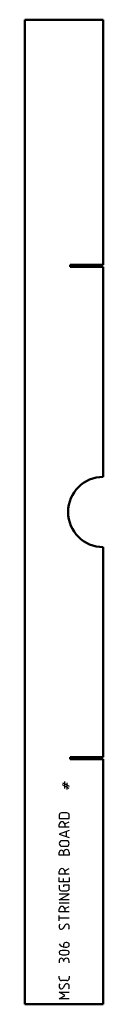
# Model space of a CAD drawing. Header units: millimetres. Extents: x 0 to 78, y 0 to 980.
import ezdxf

# ---------------------------------------------------------------- set-up
doc = ezdxf.new("R2010")
doc.units = ezdxf.units.MM
doc.layers.add('IV_MARK_SURFACE', color=2, linetype='Continuous', lineweight=25)
doc.layers.add('IV_OUTER_PROFILE', color=7, linetype='Continuous', lineweight=50)

msp = doc.modelspace()

# ---------------------------------------------------------------- linework, layer by layer
at = {"layer": 'IV_MARK_SURFACE'}
for p, q in [((37.64, 220.51), (39.85, 219.4)), ((39.85, 217.18), (37.64, 218.29)), ((39.85, 219.4), (39.85, 221.62)), ((39.85, 219.4), (42.07, 218.29)), ((39.85, 217.18), (39.85, 219.4)), ((42.07, 216.07), (39.85, 217.18)), ((39.85, 214.96), (39.85, 217.18)), ((42.07, 220.51), (42.07, 218.29)), ((42.07, 218.29), (42.07, 216.07)), ((42.07, 218.29), (44.29, 217.18)), ((44.29, 214.96), (42.07, 216.07)), ((42.07, 216.07), (42.07, 213.86)), ((34.31, 188.35), (34.31, 185.02)), ((42.07, 190.57), (36.53, 190.57)), ((44.29, 185.02), (44.29, 188.35)), ((34.31, 185.02), (44.29, 185.02)), ((34.31, 176.15), (34.31, 178.93)), ((39.85, 179.48), (44.29, 181.7)), ((39.85, 178.93), (39.85, 176.15)), ((39.85, 176.15), (34.31, 176.15)), ((44.29, 172.83), (34.31, 169.5)), ((34.31, 169.5), (44.29, 166.17)), ((44.29, 176.15), (39.85, 176.15)), ((41.52, 167.28), (41.52, 171.72)), ((41.52, 162.85), (37.08, 162.85)), ((37.08, 157.3), (41.52, 157.3)), ((34.31, 148.43), (34.31, 151.2)), ((38.74, 148.43), (34.31, 148.43)), ((38.74, 151.2), (38.74, 148.43)), ((44.29, 148.43), (38.74, 148.43)), ((44.29, 151.2), (44.29, 148.43)), ((34.31, 129.58), (34.31, 132.35)), ((39.85, 129.58), (34.31, 129.58)), ((39.85, 132.91), (44.29, 135.12)), ((39.85, 132.35), (39.85, 129.58)), ((44.29, 129.58), (39.85, 129.58)), ((34.31, 121.82), (34.31, 126.25)), ((38.74, 121.82), (34.31, 121.82)), ((34.31, 118.49), (34.31, 115.16)), ((38.74, 121.82), (38.74, 125.14)), ((44.29, 121.82), (38.74, 121.82)), ((44.29, 118.49), (38.74, 118.49)), ((38.74, 118.49), (38.74, 116.83)), ((44.29, 126.25), (44.29, 121.82)), ((44.29, 115.16), (44.29, 118.49)), ((34.31, 104.08), (44.29, 109.62)), ((44.29, 109.62), (34.31, 109.62)), ((36.53, 112.95), (42.07, 112.95)), ((44.29, 104.08), (34.31, 104.08)), ((44.29, 100.75), (34.31, 100.75)), ((34.31, 91.88), (34.31, 94.65)), ((39.85, 91.88), (34.31, 91.88)), ((34.31, 85.78), (34.31, 88.55)), ((39.85, 95.2), (44.29, 97.42)), ((39.85, 94.65), (39.85, 91.88)), ((44.29, 91.88), (39.85, 91.88)), ((44.29, 85.78), (34.31, 85.78)), ((34.31, 83.01), (34.31, 85.78)), ((39.85, 78.57), (38.19, 75.8)), ((38.74, 59.17), (38.74, 57.5)), ((42.07, 61.38), (40.96, 61.38)), ((39.85, 56.95), (42.07, 56.95)), ((34.31, 43.64), (34.31, 41.42)), ((38.74, 43.09), (38.74, 42.53)), ((44.29, 41.42), (44.29, 43.09)), ((34.31, 25.9), (34.31, 28.12)), ((42.07, 23.68), (36.53, 23.68)), ((44.29, 28.12), (44.29, 25.9)), ((39.85, 8.71), (34.31, 12.04)), ((34.31, 12.04), (44.29, 12.04)), ((39.85, 19.25), (38.19, 16.47)), ((34.31, 5.38), (39.85, 8.71)), ((44.29, 5.38), (34.31, 5.38))]:
    msp.add_line(p, q, dxfattribs=at)
for centre, radius, start, end in [((36.53, 188.35), 2.22, 90, 180), ((42.07, 188.35), 2.22, 0, 90), ((37.08, 178.93), 2.77, 0, 180), ((37.08, 160.07), 2.77, 90, 270), ((41.52, 160.07), 2.77, 270, 90), ((36.53, 151.2), 2.22, 0, 180), ((41.52, 151.2), 2.77, 0, 180), ((37.08, 132.35), 2.77, 0, 180), ((36.53, 115.16), 2.22, 180, 270), ((42.07, 115.16), 2.22, 270, 0), ((37.08, 94.65), 2.77, 0, 180), ((38.98, 77.46), 4.68, 151.71531, 208.28469), ((41.91, 77.36), 2.38, 2.36847, 149.55905), ((36.29, 76.92), 2.21, 229.62628, 329.29837), ((40.63, 76.75), 3.73, 326.41745, 10.96269), ((39.53, 62.7), 5.76, 204.8942, 273.17829), ((40.96, 59.17), 2.22, 90, 180), ((42.07, 59.17), 2.22, 270, 90), ((36.1, 51.4), 1.8, 112.4119, 247.5881), ((39.3, 39.65), 13.97, 73.86614, 106.13386), ((39.3, 63.16), 13.97, 253.86614, 286.13386), ((42.47, 51.4), 1.81, 293.03732, 66.96268), ((36.53, 43.64), 2.22, 0, 180), ((41.52, 43.09), 2.77, 0, 180), ((38.98, 18.14), 4.68, 151.71531, 208.28469), ((36.53, 25.9), 2.22, 180, 270), ((41.91, 18.04), 2.38, 2.36847, 149.55905), ((42.07, 25.9), 2.22, 270, 0), ((36.29, 17.6), 2.21, 229.62628, 329.29837), ((40.63, 17.43), 3.73, 326.41745, 10.96269)]:
    msp.add_arc(centre, radius, start, end, dxfattribs=at)
at = {"layer": 'IV_OUTER_PROFILE'}
for p, q in [((78.2, 980), (0, 980)), ((0, 980), (0, 0)), ((78.2, 980), (78.2, 736.05)), ((45.2, 736.05), (78.2, 736.05)), ((45.2, 733.95), (45.2, 736.05)), ((78.2, 733.95), (45.2, 733.95)), ((78.2, 733.95), (78.2, 525)), ((78.2, 455), (78.2, 246.05)), ((45.2, 246.05), (78.2, 246.05)), ((45.2, 243.95), (45.2, 246.05)), ((78.2, 243.95), (45.2, 243.95)), ((78.2, 243.95), (78.2, 0)), ((78.2, 0), (0, 0))]:
    msp.add_line(p, q, dxfattribs=at)
msp.add_arc((78.2, 490), 35, 90, 270, dxfattribs=at)

doc.saveas('drawing.dxf')
